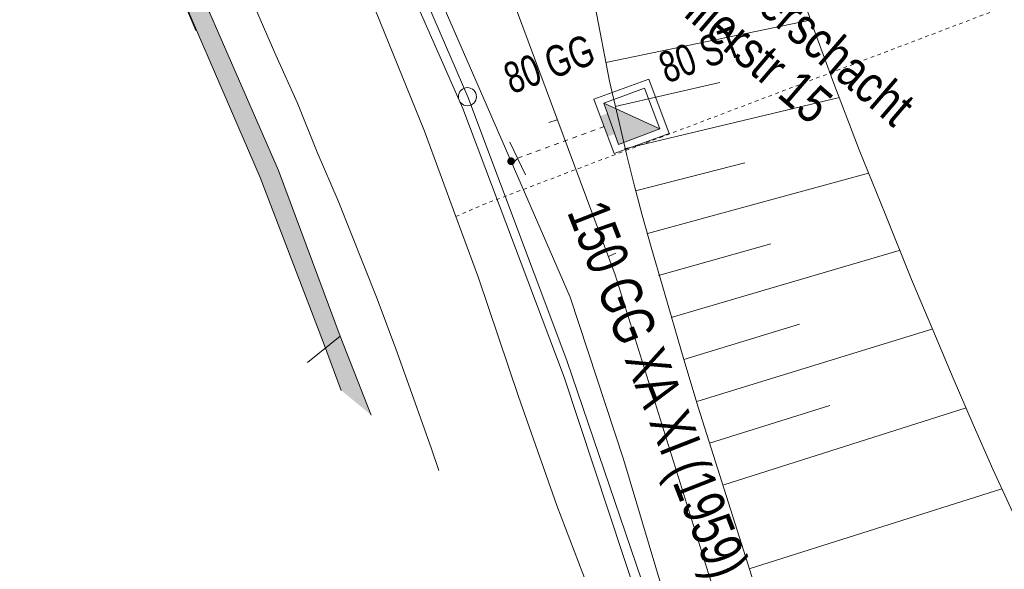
# Model space of a CAD drawing. Header units: metres. Extents: x -740 to 758, y -633 to 854.
# Tile 16 of 256: x -316 to -283, y -305 to -286. Entities that reach past the tile are written whole.
import ezdxf

# ---------------------------------------------------------------- set-up
doc = ezdxf.new("R2010")
doc.units = ezdxf.units.M
doc.header["$MEASUREMENT"] = 0
doc.linetypes.add('125_125', pattern=[0.2496, 0.1248, -0.1248])
doc.linetypes.add('166_166', pattern=[0.3328, 0.1664, -0.1664])
for name, color, linetype in [('Gas.LOVION', 7, 'Continuous'), ('Grundkarte.LOVION', 7, 'Continuous'), ('Wasser.LOVION', 7, 'Continuous')]:
    doc.layers.add(name, color=color, linetype=linetype)
doc.styles.add('ERSTELLTER_STIL_1', font='arial.ttf')

msp = doc.modelspace()

# ---------------------------------------------------------------- hatches: boundary and pattern name
at = {"layer": 'Grundkarte.LOVION', "linetype": 'Continuous', "lineweight": 18}
for points in [[(-305.396, -298.533), (-304.368, -299.379), (-305.43, -296.675), (-307.551, -291.001), (-311.323, -282.355), (-311.701, -281.505), (-314.199, -279.237), (-314.654, -279.725), (-312.22, -281.94), (-311.885, -282.646), (-308.178, -291.239), (-305.999, -296.908)], [(-310.376, -286.202), (-309.9, -285.624), (-311.281, -282.389), (-311.659, -281.54), (-314.189, -279.245), (-314.612, -279.759), (-312.211, -281.948), (-311.875, -282.654)]]:
    msp.add_hatch(color=254, dxfattribs=at).paths.add_polyline_path(points)
at = {"layer": 'Wasser.LOVION', "linetype": 'Continuous', "lineweight": 13}
for points in [[(-296.397, -288.698), (-295.89, -290.112), (-294.479, -289.575)], [(-296.517, -289.138), (-296.257, -289.837), (-295.901, -289.699), (-296.161, -289)], [(-299.471, -290.769), (-299.461, -290.756), (-299.453, -290.741), (-299.447, -290.725), (-299.443, -290.709), (-299.441, -290.693), (-299.441, -290.676), (-299.443, -290.66), (-299.447, -290.643), (-299.453, -290.628), (-299.461, -290.613), (-299.471, -290.6), (-299.483, -290.588), (-299.496, -290.577), (-299.51, -290.568), (-299.525, -290.561), (-299.541, -290.556), (-299.557, -290.553), (-299.574, -290.552), (-299.59, -290.553), (-299.607, -290.556), (-299.622, -290.562), (-299.637, -290.569), (-299.652, -290.578), (-299.664, -290.588), (-299.676, -290.601), (-299.685, -290.614), (-299.693, -290.629), (-299.699, -290.644), (-299.704, -290.66), (-299.706, -290.677), (-299.706, -290.694), (-299.703, -290.71), (-299.699, -290.726), (-299.693, -290.742), (-299.685, -290.756), (-299.675, -290.77), (-299.664, -290.782), (-299.651, -290.792), (-299.637, -290.801), (-299.622, -290.808), (-299.606, -290.813), (-299.589, -290.817), (-299.573, -290.818), (-299.556, -290.816), (-299.54, -290.813), (-299.524, -290.808), (-299.509, -290.801), (-299.495, -290.792), (-299.482, -290.781)], [(-299.471, -290.769), (-299.461, -290.756), (-299.453, -290.741), (-299.447, -290.725), (-299.443, -290.709), (-299.441, -290.693), (-299.441, -290.676), (-299.443, -290.66), (-299.447, -290.643), (-299.453, -290.628), (-299.461, -290.613), (-299.471, -290.6), (-299.483, -290.588), (-299.496, -290.577), (-299.51, -290.568), (-299.525, -290.561), (-299.541, -290.556), (-299.557, -290.553), (-299.574, -290.552), (-299.59, -290.553), (-299.607, -290.556), (-299.622, -290.562), (-299.637, -290.569), (-299.652, -290.578), (-299.664, -290.588), (-299.676, -290.601), (-299.685, -290.614), (-299.693, -290.629), (-299.699, -290.644), (-299.704, -290.66), (-299.706, -290.677), (-299.706, -290.694), (-299.703, -290.71), (-299.699, -290.726), (-299.693, -290.742), (-299.685, -290.756), (-299.675, -290.77), (-299.664, -290.782), (-299.651, -290.792), (-299.637, -290.801), (-299.622, -290.808), (-299.606, -290.813), (-299.589, -290.817), (-299.573, -290.818), (-299.556, -290.816), (-299.54, -290.813), (-299.524, -290.808), (-299.509, -290.801), (-299.495, -290.792), (-299.482, -290.781)]]:
    msp.add_hatch(color=7, dxfattribs=at).paths.add_polyline_path(points)

# ---------------------------------------------------------------- linework, layer by layer
at = {"layer": 'Gas.LOVION', "color": 5, "linetype": 'Continuous', "lineweight": 18}
msp.add_lwpolyline([(-309.789, -272.954), (-305.438, -282.533), (-302.54, -289.653), (-301.471, -292.578), (-300.69, -294.674), (-299.317, -298.737), (-298.006, -302.481), (-296.815, -305.586)], dxfattribs=at)
at = {"layer": 'Gas.LOVION', "color": 5, "linetype": '125_125', "lineweight": 18}
msp.add_lwpolyline([(-301.471, -292.578), (-300.55, -292.178), (-282.168, -285.208)], dxfattribs=at)
at = {"layer": 'Grundkarte.LOVION', "color": 8, "linetype": 'Continuous', "lineweight": 18}
for points in [[(-291.095, -310.288), (-296.001, -294.571), (-300.368, -282.85), (-305.448, -271.406), (-306.778, -269.29)], [(-308.706, -271.636), (-304.918, -279.541), (-301.06, -288.474), (-297.664, -297.511), (-294.555, -306.636), (-294.244, -307.699)], [(-294.244, -307.699), (-294.555, -306.636), (-297.664, -297.511), (-301.06, -288.474), (-304.918, -279.541), (-308.706, -271.636)], [(-308.706, -271.636), (-304.918, -279.541), (-301.06, -288.474), (-297.664, -297.511), (-294.555, -306.636), (-294.244, -307.699)], [(-294.694, -307.329), (-297.756, -298.082), (-301.227, -288.875), (-305.214, -279.836), (-309.128, -272.15)], [(-302.054, -301.281), (-302.304, -300.536), (-302.918, -298.794), (-303.526, -297.109), (-304.166, -295.398), (-305.499, -292.041), (-306.224, -290.368), (-306.891, -288.69), (-307.642, -287.049), (-308.367, -285.376), (-309.151, -283.709), (-309.903, -282.068), (-310.686, -280.401), (-311.464, -278.792), (-312.248, -277.125), (-312.615, -276.393)], [(-304.368, -299.379), (-305.43, -296.675), (-307.551, -291.001), (-311.323, -282.355), (-313.214, -278.431), (-313.619, -277.614)], [(-298.284, -289.356), (-297.997, -289.268)], [(-295.984, -293.83), (-296.239, -293.944)]]:
    msp.add_lwpolyline(points, dxfattribs=at)
at = {"layer": 'Grundkarte.LOVION', "color": 253, "linetype": 'Continuous', "lineweight": 18}
for points in [[(-294.244, -307.699), (-294.555, -306.636), (-297.664, -297.511), (-301.06, -288.474), (-304.918, -279.541), (-308.706, -271.636)], [(-313.619, -277.614), (-313.214, -278.431), (-311.323, -282.355), (-307.551, -291.001), (-305.43, -296.675), (-304.368, -299.379)]]:
    msp.add_lwpolyline(points, dxfattribs=at)
at = {"layer": 'Grundkarte.LOVION', "color": 8, "linetype": 'Continuous', "lineweight": 18}
msp.add_lwpolyline([(-313.619, -277.614), (-313.214, -278.431), (-314.199, -279.237), (-314.612, -279.543), (-316.419, -281.02), (-314.612, -279.543), (-314.199, -279.237), (-313.214, -278.431), (-311.323, -282.355), (-307.551, -291.001), (-305.43, -296.675), (-306.553, -297.583), (-305.43, -296.675), (-304.368, -299.379), (-305.43, -296.675), (-307.551, -291.001), (-311.323, -282.355), (-313.214, -278.431)], close=True, dxfattribs=at)
at = {"layer": 'Grundkarte.LOVION', "color": 7, "linetype": 'Continuous', "lineweight": 13}
for points in [[(-305.396, -298.533), (-305.999, -296.908), (-308.178, -291.239), (-311.885, -282.646), (-312.22, -281.94), (-314.654, -279.725), (-314.199, -279.237), (-311.701, -281.505), (-311.323, -282.355), (-307.551, -291.001), (-305.43, -296.675), (-304.368, -299.379)], [(-310.376, -286.202), (-311.875, -282.654), (-312.211, -281.948), (-314.612, -279.759), (-314.189, -279.245), (-311.659, -281.54), (-311.281, -282.389), (-309.9, -285.624)], [(-289.567, -285.104), (-289.16, -286.247), (-288.514, -288.016), (-287.641, -290.295), (-286.747, -292.484), (-285.847, -294.731), (-285.116, -296.462), (-284.424, -298.109), (-283.736, -299.696), (-283.055, -301.226), (-282.303, -302.867)], [(-296.692, -285.387), (-296.206, -287.941), (-295.91, -289.153), (-295.602, -290.483), (-295.356, -291.493), (-295.077, -292.53), (-294.755, -293.71), (-294.4, -294.917), (-293.648, -297.474), (-293.163, -299.111), (-291.672, -303.783), (-290.087, -308.8)], [(-296.327, -287.302), (-289.317, -285.848)], [(-296.003, -288.807), (-292.418, -287.984)], [(-295.684, -290.254), (-288.319, -288.499)], [(-295.306, -291.695), (-291.558, -290.737)], [(-294.897, -293.162), (-287.326, -291.092)], [(-294.52, -294.603), (-290.665, -293.517)], [(-294.084, -296.038), (-286.27, -293.737)], [(-293.648, -297.474), (-289.688, -296.259)], [(-293.212, -298.909), (-285.149, -296.436)], [(-292.776, -300.344), (-288.646, -299.053)], [(-292.282, -301.773), (-283.969, -299.128)], [(-291.41, -304.644), (-282.752, -301.906)]]:
    msp.add_lwpolyline(points, dxfattribs=at)
at = {"layer": 'Grundkarte.LOVION', "color": 9, "linetype": 'Continuous', "lineweight": 18}
msp.add_circle((-301.071, -288.473), 0.31, dxfattribs=at)
at = {"layer": 'Wasser.LOVION', "color": 150, "linetype": 'Continuous', "lineweight": 18}
msp.add_lwpolyline([(-312.813, -276.634), (-311.662, -278.738), (-310.515, -280.946), (-309.391, -281.708), (-307.602, -282.02), (-302.413, -284.158), (-299.572, -290.693), (-297.551, -295.343), (-295.723, -300.883), (-293.505, -308.307)], dxfattribs=at)
at = {"layer": 'Wasser.LOVION', "color": 7, "linetype": 'Continuous', "lineweight": 13}
for points in [[(-294.853, -287.867), (-294.153, -289.735), (-296.037, -290.422), (-296.737, -288.554)], [(-295, -288.177), (-294.479, -289.575), (-295.89, -290.112), (-296.397, -288.698)], [(-296.397, -288.698), (-294.479, -289.575), (-295.89, -290.112)]]:
    msp.add_lwpolyline(points, close=True, dxfattribs=at)
at = {"layer": 'Wasser.LOVION', "color": 150, "linetype": '166_166', "lineweight": 18}
msp.add_lwpolyline([(-299.572, -290.693), (-299.481, -290.714), (-299.346, -290.583), (-296.379, -289.494)], dxfattribs=at)
at = {"layer": 'Wasser.LOVION', "color": 7, "linetype": 'Continuous', "lineweight": 13}
msp.add_lwpolyline([(-299.622, -290.033), (-299.084, -291.148)], dxfattribs=at)

# ---------------------------------------------------------------- texts
at = {"layer": 'Gas.LOVION', "color": 5, "linetype": 'Continuous', "lineweight": 18, "insert": (-294.228, -288.042), "char_height": 1.0671, "attachment_point": 7, "rotation": 20.7786, "style": 'ERSTELLTER_STIL_1'}
msp.add_mtext('{\\A1;\\W0.71558x;80 ST}', dxfattribs=at)
at = {"layer": 'Wasser.LOVION', "color": 94, "linetype": 'Continuous', "lineweight": 18, "char_height": 1.28137, "attachment_point": 7, "rotation": 319.3347, "style": 'ERSTELLTER_STIL_1'}
for s, insert in [('{\\A1;\\W0.80002x;Zählerschacht}', (-293.291, -283.706)), ('{\\A1;\\W0.80002x;Sillerstr 15}', (-294.429, -285.088))]:
    msp.add_mtext(s, dxfattribs=dict(at, insert=insert))
at = {"layer": 'Wasser.LOVION', "color": 150, "linetype": 'Continuous', "lineweight": 18, "attachment_point": 7, "style": 'ERSTELLTER_STIL_1'}
for s, insert, char_height, rotation in [('{\\A1;\\W0.71558x;80 GG}', (-299.549, -288.407), 1.06709, 20.3527), ('{\\A1;\\W0.71977x;150 GG XA XI (1959)}', (-298.065, -292.575), 1.42279, 291.3551)]:
    msp.add_mtext(s, dxfattribs=dict(at, insert=insert, char_height=char_height, rotation=rotation))

doc.saveas('drawing.dxf')
